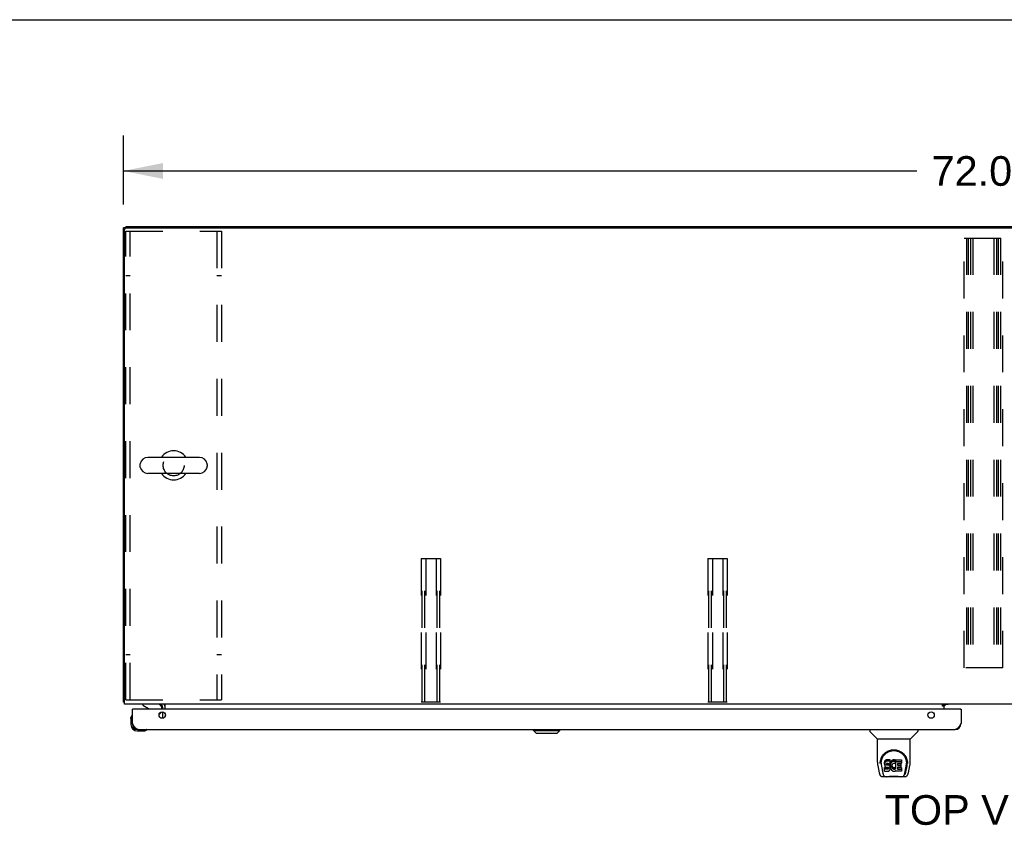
# Model space of a CAD drawing. Header units: inches. Extents: x 0 to 281, y 0 to 182.
# Tile 16 of 20: x 52 to 93, y 148 to 182. Entities that reach past the tile are written whole.
import ezdxf

# ---------------------------------------------------------------- set-up
doc = ezdxf.new("R2010")
doc.units = ezdxf.units.IN
doc.header["$LTSCALE"] = 15.47
doc.header["$MEASUREMENT"] = 0
doc.linetypes.add('HIDDEN', pattern=[0.2, 0.1, -0.1])
doc.layers.get('0').update_dxf_attribs({"linetype": 'CONTINUOUS'})
for name, color, linetype in [('02___PRT_ALL_AXES', 7, 'CONTINUOUS'), ('DEFAULT_2', 8, 'HIDDEN'), ('DIMENSIONS', 7, 'CONTINUOUS')]:
    doc.layers.add(name, color=color, linetype=linetype)
doc.styles.get("Standard").update_dxf_attribs({"font": 'arial.ttf'})
doc.dimstyles.new('DIMSTYLE_1', dxfattribs={"dimtxt": 1.240909, "dimasz": 1.654545, "dimexe": 0.09, "dimexo": 0.07, "dimgap": 0.0375, "dimtad": 0, "dimtih": 1, "dimtoh": 1, "dimzin": 4, "dimdsep": 46, "dimtxsty": 'Standard', "dimblk": '_FILLED', "dimblk1": '_FILLED', "dimblk2": '_FILLED', "dimcen": 0.09, "dimazin": 1, "dimtfac": 1, "dimtdec": 3, "dimtofl": 0, "dimtmove": 0, "dimatfit": 3, "dimldrblk": '_FILLED', "dimfxl": 1, "dimtolj": 1, "dimtzin": 4, "dimarcsym": 0})

# ---------------------------------------------------------------- blocks, each defined once
blk = doc.blocks.new('_FILLED')
at = {"color": 0, "linetype": 'ByBlock'}
blk.add_solid([(0, 0), (-1, 0.2), (-1, -0.2)], dxfattribs=at)
blk = doc.blocks.new('*D1')
at = {"layer": 'DIMENSIONS', "color": 2, "linetype": 'Continuous'}
for p, q in [((56.042, 174.267), (56.042, 177.155)), ((128.042, 174.381), (128.042, 177.155)), ((56.042, 175.666), (89.254, 175.666)), ((128.042, 175.666), (94.831, 175.666))]:
    blk.add_line(p, q, dxfattribs=at)
at = {"layer": 'DIMENSIONS', "color": 2, "linetype": 'Continuous', "xscale": 1.6545454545, "yscale": 1.6545454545, "zscale": 1.6545454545, "rotation": 180}
blk.add_blockref('_FILLED', (56.042, 175.666), dxfattribs=at)
at = {"layer": 'DIMENSIONS', "color": 2, "linetype": 'Continuous', "xscale": 1.6545454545, "yscale": 1.6545454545, "zscale": 1.6545454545}
blk.add_blockref('_FILLED', (128.042, 175.666), dxfattribs=at)
at = {"layer": 'DIMENSIONS', "color": 2, "linetype": 'Continuous', "insert": (92.042, 176.286), "char_height": 1.2409, "width": 4.33626, "attachment_point": 2, "line_spacing_factor": 0.9}
blk.add_mtext('72.00', dxfattribs=at)

msp = doc.modelspace()

# ---------------------------------------------------------------- linework, layer by layer
at = {"color": 7, "linetype": 'Continuous'}
for p, q in [((0, 182), (281.273, 182)), ((56.146, 173.286), (56.042, 173.286)), ((56.146, 173.338), (56.146, 173.285)), ((56.146, 173.338), (127.938, 173.338)), ((59.226, 163.672), (57.066, 163.672)), ((56.736, 163.376), (56.736, 163.3)), ((59.556, 163.376), (59.556, 163.3)), ((59.226, 163.003), (57.066, 163.003)), ((56.094, 153.442), (56.042, 153.442)), ((56.859, 153.338), (56.859, 153.299)), ((90.397, 153.256), (90.467, 153.327)), ((56.437, 153.134), (56.417, 153.134)), ((56.859, 153.299), (57.097, 153.161)), ((57.536, 152.907), (57.617, 152.987)), ((57.646, 153.134), (57.646, 153.181)), ((90.396, 153.303), (90.328, 153.303)), ((90.396, 153.257), (90.396, 153.303)), ((91.085, 153.134), (91.105, 153.134)), ((56.357, 152.739), (56.36, 152.777)), ((56.357, 152.739), (56.357, 152.483)), ((56.404, 152.875), (56.402, 152.868)), ((56.417, 152.526), (56.417, 152.483)), ((56.62, 152.22), (56.877, 152.22)), ((57.005, 152.265), (57.012, 152.266)), ((73.21, 152.24), (73.21, 152.28)), ((73.328, 152.122), (73.21, 152.24)), ((73.21, 152.24), (74.312, 152.24)), ((73.328, 152.122), (74.194, 152.122)), ((74.194, 152.122), (74.312, 152.24)), ((74.312, 152.24), (74.312, 152.28)), ((87.288, 152.28), (87.288, 152.217)), ((87.597, 151.892), (87.3, 152.189)), ((88.987, 151.892), (89.285, 152.189)), ((89.296, 152.28), (89.296, 152.217)), ((87.603, 151.886), (88.981, 151.886)), ((87.603, 150.914), (87.603, 151.886)), ((88.981, 150.915), (88.981, 151.886)), ((87.728, 150.945), (87.727, 150.882)), ((87.765, 150.872), (87.765, 150.849)), ((87.908, 150.918), (87.906, 150.894)), ((87.906, 150.827), (87.906, 150.894)), ((87.908, 150.851), (87.906, 150.827)), ((87.913, 150.941), (87.908, 150.918)), ((87.908, 150.851), (87.908, 150.918)), ((87.913, 150.874), (87.908, 150.851)), ((87.922, 150.963), (87.913, 150.941)), ((87.913, 150.874), (87.913, 150.941)), ((87.922, 150.897), (87.913, 150.874)), ((87.936, 150.983), (87.922, 150.963)), ((87.922, 150.897), (87.922, 150.963)), ((87.936, 150.916), (87.922, 150.897)), ((87.945, 150.991), (87.936, 150.983)), ((87.936, 150.916), (87.936, 150.983)), ((87.945, 150.924), (87.936, 150.916)), ((87.954, 150.998), (87.945, 150.991)), ((87.945, 150.924), (87.945, 150.991)), ((87.954, 150.931), (87.945, 150.924)), ((87.976, 151.007), (87.954, 150.998)), ((87.954, 150.931), (87.954, 150.998)), ((87.976, 150.941), (87.954, 150.931)), ((87.999, 151.015), (87.976, 151.007)), ((87.976, 150.941), (87.976, 151.007)), ((87.999, 150.948), (87.976, 150.941)), ((87.98, 150.845), (87.983, 150.852)), ((87.983, 150.852), (87.989, 150.857)), ((87.985, 150.795), (87.985, 150.853)), ((87.989, 150.857), (88.003, 150.861)), ((87.991, 150.857), (87.99, 150.857)), ((88.005, 150.853), (87.991, 150.857)), ((87.991, 150.79), (87.991, 150.857)), ((88.139, 151.015), (87.999, 151.015)), ((87.999, 150.948), (87.999, 151.015)), ((88.139, 150.948), (87.999, 150.948)), ((88.003, 150.861), (88.018, 150.863)), ((88.029, 150.854), (88.005, 150.853)), ((88.005, 150.786), (88.005, 150.853)), ((88.018, 150.863), (88.131, 150.863)), ((88.053, 150.853), (88.029, 150.854)), ((88.029, 150.787), (88.029, 150.854)), ((88.077, 150.847), (88.053, 150.853)), ((88.053, 150.786), (88.053, 150.853)), ((88.131, 150.863), (88.136, 150.863)), ((88.136, 150.863), (88.138, 150.868)), ((88.138, 150.868), (88.139, 150.881)), ((88.143, 150.851), (88.138, 150.806)), ((88.14, 150.972), (88.139, 151.015)), ((88.139, 150.948), (88.139, 151.015)), ((88.14, 150.905), (88.139, 150.948)), ((88.139, 150.881), (88.14, 150.905)), ((88.14, 150.905), (88.14, 150.972)), ((88.147, 150.873), (88.143, 150.851)), ((88.143, 150.784), (88.143, 150.851)), ((88.153, 150.894), (88.147, 150.873)), ((88.147, 150.806), (88.147, 150.873)), ((88.162, 150.915), (88.153, 150.894)), ((88.153, 150.827), (88.153, 150.894)), ((88.172, 150.934), (88.162, 150.915)), ((88.162, 150.848), (88.162, 150.915)), ((88.172, 150.867), (88.162, 150.848)), ((88.185, 150.952), (88.172, 150.934)), ((88.172, 150.867), (88.172, 150.934)), ((88.185, 150.886), (88.172, 150.867)), ((88.2, 150.969), (88.185, 150.952)), ((88.185, 150.886), (88.185, 150.952)), ((88.2, 150.902), (88.185, 150.886)), ((88.216, 150.984), (88.2, 150.969)), ((88.2, 150.902), (88.2, 150.969)), ((88.216, 150.918), (88.2, 150.902)), ((88.235, 150.997), (88.216, 150.984)), ((88.216, 150.918), (88.216, 150.984)), ((88.235, 150.93), (88.216, 150.918)), ((88.255, 151.006), (88.235, 150.997)), ((88.235, 150.93), (88.235, 150.997)), ((88.255, 150.939), (88.235, 150.93)), ((88.279, 150.858), (88.254, 150.847)), ((88.277, 151.011), (88.255, 151.006)), ((88.255, 150.939), (88.255, 151.006)), ((88.277, 150.944), (88.255, 150.939)), ((88.299, 151.013), (88.277, 151.011)), ((88.277, 150.944), (88.277, 151.011)), ((88.299, 150.946), (88.277, 150.944)), ((88.292, 150.861), (88.279, 150.858)), ((88.305, 150.861), (88.292, 150.861)), ((88.299, 151.013), (88.321, 151.013)), ((88.299, 150.946), (88.299, 151.013)), ((88.321, 150.946), (88.299, 150.946)), ((88.319, 150.858), (88.305, 150.861)), ((88.331, 150.853), (88.319, 150.858)), ((88.333, 151.011), (88.321, 151.013)), ((88.321, 150.946), (88.321, 151.013)), ((88.333, 150.944), (88.321, 150.946)), ((88.343, 151.008), (88.333, 151.011)), ((88.333, 150.944), (88.333, 151.011)), ((88.343, 150.941), (88.333, 150.944)), ((88.363, 150.924), (88.337, 150.856)), ((88.362, 150.996), (88.343, 151.008)), ((88.343, 150.941), (88.343, 151.008)), ((88.362, 150.929), (88.343, 150.941)), ((88.362, 150.996), (88.362, 150.929)), ((88.363, 150.992), (88.363, 150.925)), ((88.372, 151.013), (88.609, 151.013)), ((88.372, 150.621), (88.372, 151.013)), ((88.372, 150.946), (88.609, 150.946)), ((88.442, 150.858), (88.442, 150.791)), ((88.609, 150.862), (88.447, 150.862)), ((88.447, 150.853), (88.578, 150.853)), ((88.613, 151.008), (88.613, 150.867)), ((88.856, 150.945), (88.857, 150.882)), ((88.863, 150.859), (88.863, 150.859)), ((87.618, 150.771), (87.683, 150.466)), ((87.774, 150.751), (87.832, 150.458)), ((87.906, 150.827), (87.907, 150.803)), ((87.907, 150.803), (87.911, 150.78)), ((87.909, 150.541), (87.909, 150.683)), ((87.911, 150.78), (87.919, 150.757)), ((87.972, 150.688), (87.913, 150.687)), ((87.913, 150.621), (87.913, 150.687)), ((87.972, 150.621), (87.913, 150.621)), ((87.913, 150.536), (88.057, 150.536)), ((87.919, 150.757), (87.932, 150.737)), ((87.932, 150.737), (87.948, 150.72)), ((87.948, 150.72), (87.968, 150.707)), ((87.968, 150.707), (87.979, 150.703)), ((88.033, 150.688), (87.972, 150.688)), ((87.972, 150.621), (87.972, 150.688)), ((88.033, 150.621), (87.972, 150.621)), ((87.977, 150.815), (87.978, 150.83)), ((87.978, 150.808), (87.977, 150.815)), ((87.978, 150.83), (87.98, 150.845)), ((87.978, 150.808), (87.978, 150.83)), ((87.98, 150.801), (87.978, 150.808)), ((87.979, 150.703), (87.991, 150.701)), ((87.98, 150.801), (87.98, 150.845)), ((87.985, 150.795), (87.98, 150.801)), ((87.991, 150.79), (87.985, 150.795)), ((88.005, 150.786), (87.991, 150.79)), ((87.991, 150.701), (88.039, 150.7)), ((88.029, 150.787), (88.005, 150.786)), ((88.053, 150.786), (88.029, 150.787)), ((88.048, 150.689), (88.033, 150.688)), ((88.033, 150.621), (88.033, 150.688)), ((88.048, 150.623), (88.033, 150.621)), ((88.039, 150.7), (88.046, 150.699)), ((88.046, 150.699), (88.053, 150.697)), ((88.055, 150.693), (88.048, 150.689)), ((88.048, 150.623), (88.048, 150.689)), ((88.055, 150.626), (88.048, 150.623)), ((88.077, 150.781), (88.053, 150.786)), ((88.053, 150.697), (88.059, 150.692)), ((88.056, 150.694), (88.055, 150.693)), ((88.055, 150.626), (88.055, 150.693)), ((88.06, 150.631), (88.055, 150.626)), ((88.057, 150.536), (88.069, 150.538)), ((88.059, 150.692), (88.064, 150.686)), ((88.06, 150.631), (88.06, 150.691)), ((88.07, 150.643), (88.06, 150.631)), ((88.064, 150.686), (88.071, 150.673)), ((88.069, 150.538), (88.081, 150.542)), ((88.07, 150.643), (88.07, 150.675)), ((88.072, 150.65), (88.07, 150.643)), ((88.071, 150.673), (88.073, 150.658)), ((88.072, 150.65), (88.072, 150.662)), ((88.073, 150.658), (88.072, 150.65)), ((88.088, 150.843), (88.077, 150.847)), ((88.077, 150.781), (88.077, 150.847)), ((88.088, 150.776), (88.077, 150.781)), ((88.081, 150.542), (88.1, 150.556)), ((88.097, 150.836), (88.088, 150.843)), ((88.088, 150.776), (88.088, 150.843)), ((88.097, 150.769), (88.088, 150.776)), ((88.115, 150.819), (88.097, 150.836)), ((88.097, 150.769), (88.097, 150.836)), ((88.115, 150.752), (88.097, 150.769)), ((88.1, 150.556), (88.117, 150.573)), ((88.128, 150.799), (88.115, 150.819)), ((88.115, 150.752), (88.115, 150.819)), ((88.128, 150.732), (88.115, 150.752)), ((88.117, 150.573), (88.124, 150.583)), ((88.124, 150.583), (88.129, 150.593)), ((88.137, 150.777), (88.128, 150.799)), ((88.128, 150.732), (88.128, 150.799)), ((88.137, 150.71), (88.128, 150.732)), ((88.129, 150.593), (88.138, 150.616)), ((88.138, 150.773), (88.137, 150.777)), ((88.137, 150.71), (88.137, 150.777)), ((88.143, 150.687), (88.137, 150.71)), ((88.138, 150.739), (88.138, 150.806)), ((88.143, 150.784), (88.138, 150.739)), ((88.138, 150.739), (88.139, 150.717)), ((88.138, 150.616), (88.144, 150.639)), ((88.139, 150.717), (88.142, 150.695)), ((88.142, 150.695), (88.147, 150.673)), ((88.147, 150.806), (88.143, 150.784)), ((88.146, 150.663), (88.143, 150.687)), ((88.144, 150.639), (88.146, 150.663)), ((88.146, 150.663), (88.146, 150.678)), ((88.153, 150.827), (88.147, 150.806)), ((88.147, 150.673), (88.154, 150.652)), ((88.162, 150.848), (88.153, 150.827)), ((88.154, 150.652), (88.175, 150.613)), ((88.175, 150.613), (88.188, 150.595)), ((88.188, 150.595), (88.202, 150.578)), ((88.202, 150.578), (88.219, 150.563)), ((88.212, 150.782), (88.208, 150.755)), ((88.208, 150.755), (88.208, 150.728)), ((88.208, 150.728), (88.209, 150.715)), ((88.209, 150.715), (88.209, 150.755)), ((88.209, 150.715), (88.212, 150.702)), ((88.211, 150.775), (88.212, 150.769)), ((88.215, 150.795), (88.212, 150.782)), ((88.212, 150.769), (88.222, 150.744)), ((88.212, 150.702), (88.212, 150.769)), ((88.212, 150.702), (88.222, 150.677)), ((88.221, 150.806), (88.215, 150.795)), ((88.219, 150.563), (88.237, 150.549)), ((88.235, 150.83), (88.221, 150.806)), ((88.222, 150.744), (88.236, 150.721)), ((88.222, 150.677), (88.222, 150.744)), ((88.222, 150.677), (88.236, 150.654)), ((88.244, 150.84), (88.235, 150.83)), ((88.236, 150.721), (88.244, 150.711)), ((88.236, 150.654), (88.236, 150.721)), ((88.236, 150.654), (88.244, 150.644)), ((88.237, 150.549), (88.246, 150.544)), ((88.254, 150.847), (88.244, 150.84)), ((88.244, 150.711), (88.254, 150.702)), ((88.244, 150.644), (88.244, 150.711)), ((88.244, 150.644), (88.254, 150.635)), ((88.246, 150.544), (88.257, 150.54)), ((88.254, 150.702), (88.266, 150.695)), ((88.254, 150.635), (88.254, 150.702)), ((88.254, 150.635), (88.266, 150.628)), ((88.257, 150.54), (88.279, 150.535)), ((88.266, 150.695), (88.278, 150.69)), ((88.266, 150.628), (88.266, 150.695)), ((88.266, 150.628), (88.278, 150.623)), ((88.278, 150.69), (88.291, 150.688)), ((88.278, 150.623), (88.278, 150.69)), ((88.278, 150.623), (88.291, 150.621)), ((88.279, 150.535), (88.301, 150.532)), ((88.291, 150.688), (88.305, 150.687)), ((88.291, 150.621), (88.291, 150.688)), ((88.291, 150.621), (88.305, 150.62)), ((88.301, 150.532), (88.323, 150.535)), ((88.305, 150.687), (88.318, 150.689)), ((88.305, 150.62), (88.305, 150.687)), ((88.305, 150.62), (88.318, 150.622)), ((88.318, 150.689), (88.33, 150.693)), ((88.318, 150.622), (88.318, 150.689)), ((88.318, 150.622), (88.33, 150.626)), ((88.323, 150.535), (88.344, 150.542)), ((88.33, 150.693), (88.343, 150.699)), ((88.33, 150.626), (88.33, 150.693)), ((88.33, 150.626), (88.343, 150.632)), ((88.343, 150.699), (88.354, 150.706)), ((88.343, 150.632), (88.343, 150.699)), ((88.343, 150.632), (88.354, 150.639)), ((88.344, 150.542), (88.363, 150.554)), ((88.354, 150.706), (88.354, 150.639)), ((88.36, 150.705), (88.372, 150.687)), ((88.36, 150.638), (88.372, 150.621)), ((88.374, 150.554), (88.363, 150.554)), ((88.363, 150.554), (88.363, 150.554)), ((88.374, 150.541), (88.374, 150.554)), ((88.609, 150.536), (88.378, 150.536)), ((88.443, 150.7), (88.443, 150.622)), ((88.447, 150.786), (88.578, 150.786)), ((88.578, 150.704), (88.448, 150.704)), ((88.448, 150.684), (88.609, 150.684)), ((88.448, 150.618), (88.609, 150.618)), ((88.582, 150.848), (88.582, 150.708)), ((88.614, 150.68), (88.614, 150.541)), ((88.753, 150.458), (88.809, 150.748)), ((88.794, 150.494), (88.847, 150.764)), ((88.809, 150.748), (88.81, 150.752)), ((88.901, 150.466), (88.966, 150.771)), ((87.807, 150.311), (88.009, 150.311)), ((87.849, 150.39), (87.842, 150.39)), ((87.848, 150.394), (87.851, 150.384)), ((87.852, 150.384), (87.851, 150.384)), ((87.894, 150.311), (87.893, 150.311)), ((88.586, 150.299), (87.999, 150.299)), ((88.576, 150.311), (88.777, 150.311)), ((88.692, 150.311), (88.69, 150.311)), ((88.733, 150.384), (88.737, 150.394)), ((88.733, 150.384), (88.733, 150.384)), ((88.742, 150.39), (88.735, 150.39))]:
    msp.add_line(p, q, dxfattribs=at)
at = {"color": 3, "linetype": 'Continuous'}
for p, q in [((56.042, 153.442), (56.042, 173.286)), ((56.094, 153.338), (56.094, 173.223)), ((56.157, 173.286), (127.928, 173.286)), ((127.99, 153.338), (56.094, 153.338)), ((57.792, 153.134), (57.792, 153.338)), ((90.396, 153.308), (90.396, 153.338)), ((90.568, 153.327), (90.396, 153.327)), ((56.417, 152.526), (56.417, 153.134)), ((91.085, 153.134), (56.437, 153.134)), ((57.688, 153.134), (57.688, 153.195)), ((57.688, 152.752), (57.688, 153.015)), ((57.792, 152.929), (57.792, 152.838)), ((90.328, 153.308), (90.396, 153.308)), ((90.328, 153.257), (90.328, 153.308)), ((90.396, 153.257), (90.328, 153.257)), ((90.396, 153.134), (90.396, 153.257)), ((91.105, 153.134), (91.105, 152.526)), ((56.664, 152.28), (90.858, 152.28))]:
    msp.add_line(p, q, dxfattribs=at)
for points in [[(56.07, 153.427), (56.066, 153.428), (56.063, 153.429), (56.06, 153.43), (56.057, 153.43), (56.054, 153.431), (56.051, 153.432), (56.049, 153.433), (56.047, 153.434), (56.046, 153.435), (56.045, 153.436), (56.044, 153.437), (56.043, 153.439), (56.042, 153.44), (56.042, 153.442)], [(56.094, 153.422), (56.094, 153.422), (56.09, 153.423), (56.086, 153.424), (56.082, 153.425), (56.078, 153.426), (56.07, 153.427)], [(56.664, 152.28), (56.653, 152.28), (56.641, 152.282), (56.63, 152.285), (56.619, 152.29), (56.608, 152.295), (56.596, 152.302), (56.585, 152.31), (56.574, 152.319), (56.563, 152.329), (56.552, 152.34), (56.54, 152.352), (56.529, 152.365), (56.518, 152.378), (56.507, 152.393), (56.496, 152.408), (56.484, 152.424), (56.473, 152.44), (56.462, 152.457), (56.451, 152.474), (56.44, 152.491), (56.428, 152.509), (56.417, 152.526)], [(91.105, 152.526), (91.094, 152.509), (91.082, 152.491), (91.071, 152.474), (91.06, 152.457), (91.049, 152.44), (91.037, 152.424), (91.026, 152.408), (91.015, 152.393), (91.004, 152.378), (90.993, 152.365), (90.981, 152.352), (90.97, 152.34), (90.959, 152.329), (90.948, 152.319), (90.937, 152.31), (90.925, 152.302), (90.914, 152.295), (90.903, 152.29), (90.892, 152.285), (90.881, 152.282), (90.869, 152.28), (90.858, 152.28)]]:
    msp.add_lwpolyline(points, dxfattribs=at)
at = {"color": 7, "linetype": 'Continuous'}
for points in [[(87.722, 150.872), (87.724, 150.914), (87.732, 150.966), (87.743, 151.015), (87.759, 151.062), (87.777, 151.105), (87.799, 151.146), (87.823, 151.184), (87.85, 151.22), (87.88, 151.253), (87.912, 151.284), (87.946, 151.313), (87.982, 151.339), (88.021, 151.362), (88.062, 151.382), (88.105, 151.398), (88.15, 151.412), (88.196, 151.422), (88.243, 151.428), (88.29, 151.43), (88.338, 151.428), (88.385, 151.422), (88.43, 151.413), (88.475, 151.4), (88.518, 151.383), (88.559, 151.363), (88.598, 151.341), (88.635, 151.315), (88.67, 151.287), (88.702, 151.256), (88.732, 151.223), (88.759, 151.187), (88.784, 151.149), (88.806, 151.109), (88.824, 151.066), (88.84, 151.02), (88.852, 150.971), (88.86, 150.92), (88.863, 150.872)], [(87.765, 150.872), (87.766, 150.892), (87.767, 150.916), (87.77, 150.941), (87.773, 150.964), (87.778, 150.988), (87.784, 151.011), (87.791, 151.034), (87.798, 151.056), (87.807, 151.077), (87.816, 151.098), (87.827, 151.119), (87.838, 151.138), (87.849, 151.157), (87.861, 151.175), (87.874, 151.193), (87.887, 151.209), (87.901, 151.225), (87.915, 151.24), (87.929, 151.254), (87.944, 151.268), (87.959, 151.28), (87.974, 151.292), (87.99, 151.304), (88.005, 151.314), (88.021, 151.324), (88.037, 151.333), (88.053, 151.341)], [(88.053, 151.341), (88.068, 151.349), (88.084, 151.356), (88.1, 151.363), (88.116, 151.369), (88.132, 151.374), (88.148, 151.379), (88.164, 151.383), (88.18, 151.387), (88.196, 151.39), (88.212, 151.393), (88.228, 151.395), (88.244, 151.397), (88.26, 151.398), (88.276, 151.399), (88.291, 151.399), (88.307, 151.399), (88.323, 151.398), (88.339, 151.397), (88.355, 151.395), (88.371, 151.393), (88.387, 151.39), (88.403, 151.387), (88.419, 151.384), (88.435, 151.379), (88.451, 151.375), (88.467, 151.369), (88.483, 151.363), (88.499, 151.357), (88.515, 151.35)], [(88.515, 151.35), (88.531, 151.342), (88.547, 151.333), (88.563, 151.324), (88.578, 151.315), (88.594, 151.304), (88.609, 151.293), (88.625, 151.281), (88.64, 151.268), (88.654, 151.255), (88.669, 151.241), (88.683, 151.226), (88.697, 151.21), (88.71, 151.193), (88.723, 151.176), (88.735, 151.158), (88.747, 151.139), (88.758, 151.119), (88.768, 151.099), (88.777, 151.078), (88.786, 151.056), (88.794, 151.034), (88.8, 151.011), (88.806, 150.988), (88.811, 150.965), (88.815, 150.941), (88.817, 150.917), (88.819, 150.892), (88.819, 150.872)], [(87.603, 150.914), (87.604, 150.887), (87.607, 150.845), (87.612, 150.803), (87.618, 150.771)], [(87.721, 150.859), (87.721, 150.864), (87.722, 150.872)], [(87.765, 150.849), (87.766, 150.833), (87.767, 150.804), (87.77, 150.776), (87.774, 150.751)], [(88.81, 150.752), (88.811, 150.755), (88.811, 150.758), (88.812, 150.761), (88.812, 150.764), (88.813, 150.767), (88.813, 150.77), (88.814, 150.774), (88.814, 150.777), (88.815, 150.781), (88.815, 150.785), (88.816, 150.788), (88.816, 150.792), (88.817, 150.796), (88.817, 150.8), (88.817, 150.804), (88.818, 150.809), (88.818, 150.813), (88.818, 150.818), (88.818, 150.822), (88.819, 150.827), (88.819, 150.832), (88.819, 150.837), (88.819, 150.842), (88.819, 150.847), (88.819, 150.872)], [(88.863, 150.872), (88.863, 150.864), (88.863, 150.859)], [(88.966, 150.771), (88.972, 150.802), (88.978, 150.844), (88.981, 150.887), (88.981, 150.915)], [(87.683, 150.466), (87.687, 150.451), (87.692, 150.43), (87.698, 150.411), (87.704, 150.395), (87.711, 150.38), (87.718, 150.367), (87.727, 150.354), (87.736, 150.343), (87.747, 150.333), (87.759, 150.325), (87.773, 150.318), (87.788, 150.313), (87.804, 150.311), (87.807, 150.311)], [(87.832, 150.458), (87.834, 150.447), (87.837, 150.433), (87.84, 150.419), (87.844, 150.407), (87.848, 150.394)], [(87.913, 150.687), (87.913, 150.687), (87.912, 150.687), (87.912, 150.687), (87.911, 150.687), (87.911, 150.687), (87.911, 150.687), (87.91, 150.686), (87.91, 150.686), (87.909, 150.686), (87.909, 150.685), (87.909, 150.685), (87.909, 150.684), (87.909, 150.684), (87.909, 150.683)], [(87.913, 150.621), (87.913, 150.621), (87.912, 150.621), (87.912, 150.62), (87.911, 150.62), (87.911, 150.62), (87.911, 150.62), (87.91, 150.619), (87.91, 150.619), (87.909, 150.619), (87.909, 150.618), (87.909, 150.618), (87.909, 150.617), (87.909, 150.617), (87.909, 150.616)], [(88.737, 150.394), (88.74, 150.407), (88.744, 150.419), (88.747, 150.433), (88.75, 150.447), (88.753, 150.458)], [(88.777, 150.311), (88.792, 150.312), (88.805, 150.316), (88.817, 150.321), (88.829, 150.327), (88.84, 150.335), (88.849, 150.344), (88.857, 150.354), (88.865, 150.365), (88.871, 150.376), (88.877, 150.389), (88.883, 150.402), (88.888, 150.418), (88.893, 150.435), (88.898, 150.454), (88.901, 150.466)], [(87.852, 150.384), (87.857, 150.371), (87.863, 150.359), (87.869, 150.348), (87.876, 150.339), (87.883, 150.331), (87.892, 150.324), (87.901, 150.318), (87.91, 150.314), (87.92, 150.312), (87.928, 150.311)], [(88.009, 150.311), (88.029, 150.312), (88.051, 150.313), (88.075, 150.315), (88.099, 150.318), (88.125, 150.321), (88.152, 150.324), (88.179, 150.327), (88.208, 150.329), (88.236, 150.331), (88.266, 150.332), (88.295, 150.332), (88.324, 150.332), (88.353, 150.33), (88.382, 150.329), (88.409, 150.326), (88.436, 150.323), (88.463, 150.321), (88.488, 150.318), (88.512, 150.315), (88.534, 150.313), (88.556, 150.312), (88.576, 150.311)], [(88.009, 150.311), (88.031, 150.312), (88.058, 150.313), (88.085, 150.316), (88.142, 150.322)], [(88.142, 150.322), (88.171, 150.324), (88.201, 150.327), (88.231, 150.329), (88.261, 150.33), (88.292, 150.33), (88.322, 150.33), (88.353, 150.329), (88.383, 150.327), (88.413, 150.324), (88.442, 150.322), (88.499, 150.316)], [(88.499, 150.316), (88.527, 150.313), (88.553, 150.312), (88.576, 150.311)], [(88.656, 150.311), (88.664, 150.312), (88.674, 150.314), (88.684, 150.318), (88.693, 150.324), (88.701, 150.331), (88.708, 150.339), (88.715, 150.348), (88.721, 150.359), (88.728, 150.371), (88.733, 150.384)]]:
    msp.add_lwpolyline(points, dxfattribs=at)
at = {"color": 3, "linetype": 'Continuous'}
for centre in [(57.667, 152.884), (89.855, 152.884)]:
    msp.add_circle(centre, 0.133, dxfattribs=at)
for centre, radius, start, end in [((56.157, 173.223), 0.0625, 90, 180), ((57.546, 153.195), 0.142, 0, 90), ((90.446, 153.288), 0.05, 128.7209, 169.4118), ((56.437, 153.114), 0.02, 90, 180), ((91.085, 153.114), 0.02, 0, 90), ((56.664, 152.526), 0.246, 180, 270), ((90.858, 152.526), 0.246, 270, 360)]:
    msp.add_arc(centre, radius, start, end, dxfattribs=at)
at = {"color": 7, "linetype": 'Continuous'}
for centre, radius, start, end in [((57.066, 163.338), 0.334, 90, 167.5716), ((58.146, 163.338), 0.61, 33.2138, 146.7862), ((59.226, 163.338), 0.334, 12.4284, 90), ((56.893, 163.376), 0.157, 167.5716, 180), ((56.893, 163.3), 0.157, 180, 192.4284), ((57.066, 163.338), 0.334, 192.4284, 270), ((59.226, 163.338), 0.334, 270, 347.5716), ((59.399, 163.376), 0.157, 0, 12.4284), ((59.399, 163.3), 0.157, 347.5716, 360), ((58.146, 163.338), 0.61, 213.2138, 326.7862), ((57.489, 153.181), 0.157, 0, 90), ((57.546, 153.195), 0.246, 0, 35.3316), ((57.047, 153.074), 0.1, 36.5468, 59.908), ((57.546, 153.058), 0.1, 315, 332.9825), ((56.607, 152.739), 0.25, 149.1101, 180), ((56.406, 152.86), 0.015, 96.3796, 149.1101), ((56.402, 152.86), 0.015, 0, 83.6204), ((56.62, 152.483), 0.263, 180, 270), ((56.62, 152.483), 0.203, 180, 270), ((56.877, 152.47), 0.25, 270, 300.8899), ((56.997, 152.265), 0.015, 6.3796, 90), ((56.997, 152.268), 0.015, 300.8899, 353.6204), ((87.328, 152.217), 0.0394, 180, 225), ((89.257, 152.217), 0.0394, 315, 360), ((87.611, 151.906), 0.0197, 225, 270), ((88.973, 151.906), 0.0197, 270, 315), ((87.999, 150.319), 0.0197, 203.607, 270), ((88.586, 150.319), 0.0197, 270, 336.393)]:
    msp.add_arc(centre, radius, start, end, dxfattribs=at)
for centre, major_axis, ratio, start_param, end_param in [((88.292, 150.872), (0, 0.565), 0.999848, 1.129542, 1.553352), ((88.333, 150.857), (0.00448, 0), 1, -1.986921, -0.366491), ((88.359, 150.992), (0, 0.00448), 1, -1.566905, -0.665444), ((88.359, 150.925), (0, 0.00448), 1, -1.566955, -0.665444), ((88.447, 150.858), (0, 0.00448), 1, 0, 1.570796), ((88.447, 150.857), (0, 0.00448), 1, -4.712389, -3.141593), ((88.578, 150.848), (0.00448, 0), 1, 0, 1.570796), ((88.609, 151.008), (0.00448, 0), 1, 0, 1.570796), ((88.609, 150.941), (0.00448, 0), 1, 0, 1.570796), ((88.609, 150.867), (0.00448, 0), 1, -1.570796, 0), ((88.292, 150.872), (0, 0.565), 0.999848, 4.519536, 5.157611), ((87.913, 150.541), (0.00483, 0), 1, -3.141593, -1.570796), ((88.356, 150.702), (0.00448, 0), 1, 1.570796, 2.222579), ((88.356, 150.636), (0.00448, 0), 1, 1.570796, 2.222579), ((88.356, 150.702), (0, 0.00448), 1, -0.975826, 0), ((88.356, 150.636), (0, 0.00448), 1, -0.975826, 0), ((88.378, 150.541), (0.00448, 0), 1, -3.141593, -1.570796), ((88.447, 150.791), (0, 0.00448), 1, -4.712389, -3.141593), ((88.448, 150.7), (0, 0.00448), 1, 0, 1.570796), ((88.448, 150.689), (0, 0.00448), 1, -4.712389, -3.141593), ((88.448, 150.622), (0, 0.00448), 1, -4.712389, -3.141593), ((88.578, 150.782), (0.00448, 0), 1, 0, 1.570796), ((88.578, 150.708), (0.00448, 0), 1, -1.570796, 0), ((88.609, 150.68), (0.00448, 0), 1, 0, 1.570796), ((88.609, 150.613), (0.00448, 0), 1, 0, 1.570796), ((88.609, 150.541), (0.00448, 0), 1, -1.570796, 0), ((88.736, 150.744), (-0.007, 0.354), 0.213027, -3.145575, -2.360177)]:
    msp.add_ellipse(centre, major_axis=major_axis, ratio=ratio, start_param=start_param, end_param=end_param, dxfattribs=at)
at = {"layer": '02___PRT_ALL_AXES', "color": 3, "linetype": 'Continuous'}
msp.add_line((90.568, 153.327), (90.568, 153.338), dxfattribs=at)
at = {"layer": '02___PRT_ALL_AXES', "color": 8, "linetype": 'HIDDEN'}
msp.add_circle((58.146, 163.338), 0.438, dxfattribs=at)
at = {"layer": 'DEFAULT_2', "color": 8, "linetype": 'HIDDEN'}
for p, q in [((56.146, 153.525), (56.146, 173.15)), ((56.146, 173.15), (60.146, 173.15)), ((56.333, 153.525), (56.333, 173.15)), ((59.959, 173.15), (59.959, 153.525)), ((60.146, 173.15), (60.146, 153.525)), ((91.23, 154.859), (91.23, 172.859)), ((91.23, 172.859), (92.855, 172.859)), ((91.334, 172.859), (91.334, 154.859)), ((91.411, 172.859), (91.411, 154.859)), ((91.501, 172.859), (91.501, 154.859)), ((91.605, 172.859), (91.605, 154.859)), ((92.48, 172.859), (92.48, 154.859)), ((92.584, 172.859), (92.584, 154.859)), ((92.661, 172.859), (92.661, 154.859)), ((92.751, 172.859), (92.751, 154.859)), ((92.855, 154.859), (92.855, 172.859)), ((56.333, 171.275), (56.146, 171.275)), ((60.146, 171.275), (59.959, 171.275)), ((68.511, 159.442), (68.511, 153.442)), ((68.511, 159.442), (69.323, 159.442)), ((68.551, 153.442), (68.551, 159.442)), ((68.658, 153.442), (68.658, 159.442)), ((68.698, 159.442), (68.698, 153.442)), ((69.136, 159.442), (69.136, 153.442)), ((69.176, 153.442), (69.176, 159.442)), ((69.283, 153.442), (69.283, 159.442)), ((69.323, 159.442), (69.323, 153.442)), ((80.511, 159.442), (80.511, 153.442)), ((80.511, 159.442), (81.323, 159.442)), ((80.551, 153.442), (80.551, 159.442)), ((80.658, 153.442), (80.658, 159.442)), ((80.698, 159.442), (80.698, 153.442)), ((81.136, 159.442), (81.136, 153.442)), ((81.176, 153.442), (81.176, 159.442)), ((81.283, 153.442), (81.283, 159.442)), ((81.323, 159.442), (81.323, 153.442)), ((56.333, 155.4), (56.146, 155.4)), ((60.146, 155.4), (59.959, 155.4)), ((92.855, 154.859), (91.23, 154.859)), ((56.146, 153.525), (60.146, 153.525)), ((68.511, 153.442), (69.323, 153.442)), ((80.511, 153.442), (81.323, 153.442))]:
    msp.add_line(p, q, dxfattribs=at)

# ---------------------------------------------------------------- texts
at = {"layer": 'DIMENSIONS', "color": 2, "linetype": 'Continuous', "insert": (92.144, 149.532), "char_height": 1.2409, "width": 8.45571, "attachment_point": 2, "line_spacing_factor": 0.9}
msp.add_mtext('TOP VIEW', dxfattribs=at)

# ---------------------------------------------------------------- dimensions: what is measured, and where the dimension line sits
at = {"layer": 'DIMENSIONS', "color": 2, "linetype": 'Continuous'}
dim = msp.add_linear_dim(base=(128.042, 175.666), p1=(56.042, 177.225), p2=(128.042, 177.225), dimstyle='DIMSTYLE_1', dxfattribs=at)
dim.commit()
dim.dimension.update_dxf_attribs({"geometry": '*D1', "text_midpoint": (92.042, 175.659), "dimtype": 160})

doc.saveas('drawing.dxf')
